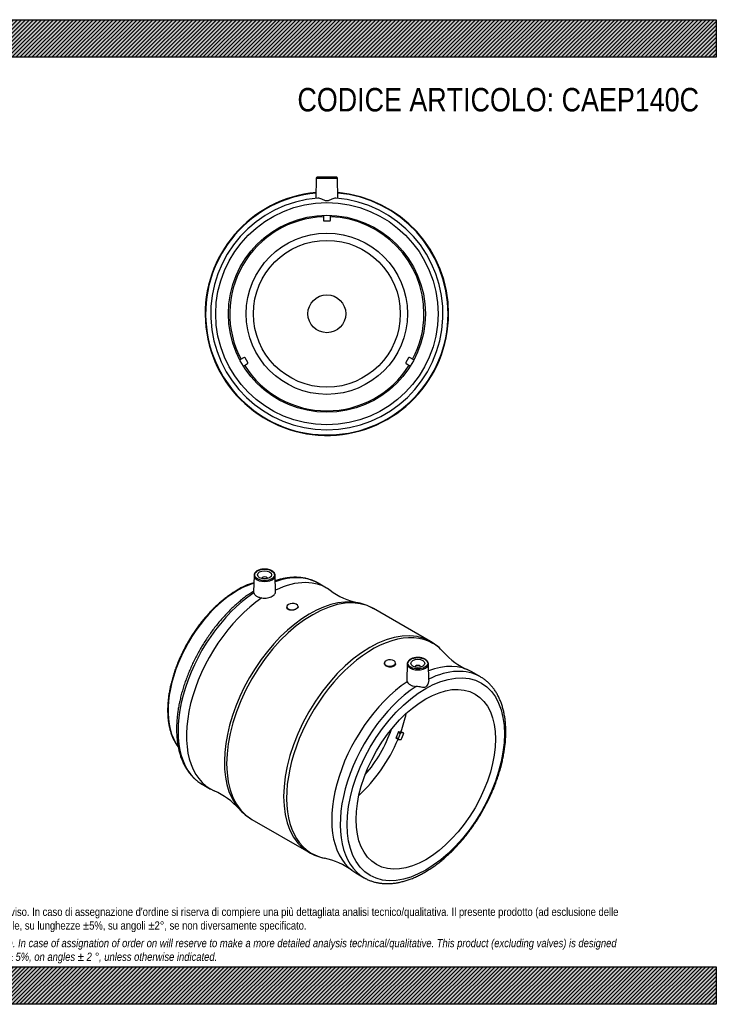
# Model space of a CAD drawing. Header units: millimetres. Extents: x 0 to 990, y 0 to 700.
import ezdxf

# ---------------------------------------------------------------- set-up
doc = ezdxf.new("R2010")
doc.units = ezdxf.units.MM
doc.header["$LTSCALE"] = 3.333333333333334
for name, color, linetype in [('CAP140C', 7, 'Continuous'), ('Default', 7, 'Continuous'), ('MP140C', 7, 'Continuous')]:
    doc.layers.add(name, color=color, linetype=linetype)
pattern_1 = [(45, (0, 0), (-1.414213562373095, 1.414213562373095), [])]

# ---------------------------------------------------------------- blocks, each defined once
blk = doc.blocks.new('SE1')
at = {"layer": 'CAP140C', "color": 7, "linetype": 'Continuous'}
blk.add_arc((671.2900976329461, 261.4014958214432), 39.54290364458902, 104.5502555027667, 123.5879188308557, dxfattribs=at)
for centre, major_axis, ratio, start_param, end_param in [((649.9143388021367, 237.1379433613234), (-34.99999797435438, -60.6217794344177), 0.5773503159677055, 3.693262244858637, 6.03960504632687), ((722.7463357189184, 195.0883735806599), (34.49999800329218, 59.75575401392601), 0.5773503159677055, 5.010428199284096, 5.221784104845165), ((722.7463357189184, 195.0883735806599), (-28.64999834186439, -49.62325659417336), 0.5773503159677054, 1.238462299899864, 1.903130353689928), ((722.7463357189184, 195.0883735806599), (34.49999800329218, 59.75575401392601), 0.5773503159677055, 4.202993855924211, 4.928087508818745)]:
    blk.add_ellipse(centre, major_axis=major_axis, ratio=ratio, start_param=start_param, end_param=end_param, dxfattribs=at)
blk.add_open_spline([(649.4143341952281, 294.3422335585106), (648.9045401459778, 294.0437704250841), (647.6497069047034, 293.3053911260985), (645.3753647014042, 291.8469894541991), (642.7728614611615, 290.0179195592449), (640.1686911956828, 288.0255304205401), (637.5986115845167, 285.8946017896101), (635.0620510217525, 283.6261244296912), (632.5680350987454, 281.2279077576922), (630.1228748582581, 278.7063680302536), (627.7334460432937, 276.0687087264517), (625.4062905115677, 273.3223156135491), (623.1478359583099, 270.4748963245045), (620.9643156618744, 267.5344188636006), (618.8617685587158, 264.5091024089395), (616.8460180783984, 261.4073926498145), (614.9226572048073, 258.2379399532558), (613.0970340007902, 255.0095780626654), (611.3742383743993, 251.7313036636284), (609.7590840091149, 248.4122456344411), (608.2560942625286, 245.0616367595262), (606.8694893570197, 241.6887839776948), (605.6031788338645, 238.3030485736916), (604.4607520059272, 234.9138203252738), (603.4454696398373, 231.5304918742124), (602.560256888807, 228.1624335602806), (601.8076974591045, 224.818968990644), (601.1900289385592, 221.5093516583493), (600.7091391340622, 218.2427429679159), (600.3665631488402, 215.028192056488), (600.1634807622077, 211.8746178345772), (600.1007134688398, 208.7907935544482), (600.1787202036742, 205.7853343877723), (600.3975892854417, 202.8667054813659), (600.7570210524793, 200.0432231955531), (601.2563074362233, 197.3230217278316), (601.8943044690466, 194.7140537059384), (602.6694245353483, 192.2239597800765), (603.5795277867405, 189.8604460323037), (604.6221524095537, 187.6297626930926), (605.7935074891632, 185.5421108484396), (606.8189446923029, 184.0015810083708), (607.4472833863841, 183.1706162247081), (607.61880979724, 182.9503409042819)], degree=3, knots=[0, 0, 0, 0, 0.01269806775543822, 0.03679640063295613, 0.06089292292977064, 0.08498580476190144, 0.1090745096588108, 0.133158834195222, 0.1572388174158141, 0.1813146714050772, 0.2053867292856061, 0.2294554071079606, 0.2535211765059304, 0.2775845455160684, 0.301646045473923, 0.325706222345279, 0.3497656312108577, 0.3738248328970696, 0.3978843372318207, 0.4219445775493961, 0.4460061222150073, 0.4700695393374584, 0.4941353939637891, 0.5182042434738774, 0.5422766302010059, 0.5663530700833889, 0.5904340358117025, 0.6145199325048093, 0.6386110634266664, 0.6627075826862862, 0.6868094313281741, 0.7109162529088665, 0.7350272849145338, 0.7591412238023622, 0.783255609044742, 0.8073668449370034, 0.8314706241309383, 0.8555614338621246, 0.8796325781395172, 0.9036764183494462, 0.9276849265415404, 0.951650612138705, 0.9604438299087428, 0.9604438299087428, 0.9604438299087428, 0.9604438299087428], dxfattribs=at)
at = {"layer": 'MP140C', "color": 7, "linetype": 'Continuous'}
for p, q in [((661.4982117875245, 304.9677920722), (661.247089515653, 293.2218808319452)), ((667.0062152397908, 302.7026207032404), (667.0062152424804, 302.6696585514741)), ((671.0062152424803, 302.6696588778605), (671.0062152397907, 302.7026210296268)), ((676.7639952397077, 293.2848984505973), (676.5142183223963, 304.967793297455)), ((713.0846461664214, 295.9293447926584), (707.0742386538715, 299.3994549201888)), ((684.8052053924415, 282.6984553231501), (684.8052054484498, 282.0120506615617)), ((691.9860788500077, 281.298212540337), (691.2304978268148, 280.8619776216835)), ((692.8052054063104, 282.5284868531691), (692.8052053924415, 282.6984559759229)), ((786.9627822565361, 257.8945883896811), (746.444097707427, 281.2880600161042)), ((754.1016684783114, 242.6901267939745), (754.1016684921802, 242.5201576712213)), ((754.9207950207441, 244.0903702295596), (755.6763760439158, 244.5266051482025)), ((762.1016685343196, 242.0037227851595), (762.1016684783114, 242.6901274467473)), ((770.3926537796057, 242.0975615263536), (770.1428686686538, 230.4141942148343)), ((775.900657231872, 239.8323901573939), (775.9006572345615, 239.7994280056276)), ((779.9006572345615, 239.7994283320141), (779.900657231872, 239.8323904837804)), ((785.6594501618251, 230.3672898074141), (785.4086603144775, 242.0975627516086)), ((822.3326415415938, 232.8549901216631), (816.3222340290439, 236.3251002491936)), ((763.8426794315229, 193.3034153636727), (762.4284660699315, 189.6584915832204)), ((763.8426796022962, 188.841995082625), (762.4284660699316, 189.6584915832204)), ((762.4846523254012, 189.1981314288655), (763.8988658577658, 188.38163492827)), ((765.2568929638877, 192.4869188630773), (763.842679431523, 193.3034153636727)), ((765.2568929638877, 192.4869188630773), (763.8426796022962, 188.841995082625)), ((765.7398558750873, 192.9151868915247), (764.3256423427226, 193.7316833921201)), ((766.4689460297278, 193.5402512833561), (764.3256423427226, 193.7316833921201)), ((767.8831595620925, 192.7237547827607), (765.7398558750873, 192.9151868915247)), ((767.8831595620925, 192.7237547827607), (766.4689460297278, 193.5402512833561)), ((763.972089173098, 188.3590321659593), (766.1153928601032, 188.1676000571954)), ((624.5742434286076, 156.5052605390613), (630.5846509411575, 153.0351504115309)), ((659.9441027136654, 131.4656622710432), (700.4627872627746, 108.0721906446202)), ((733.8222388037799, 93.43090586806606), (739.8326463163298, 89.96079574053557))]:
    blk.add_line(p, q, dxfattribs=at)
for centre, radius, start, end in [((745.8316548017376, 335.2000472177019), 50.84657451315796, 233.5249017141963, 258.2103907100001), ((728.6234908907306, 250.7371509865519), 35.34484512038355, 59.71810045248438, 78.90940724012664), ((769.7237116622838, 227.6126893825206), 34.82175245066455, 40.81523340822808, 60.38438420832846), ((834.1147213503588, 284.4554154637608), 51.04653471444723, 221.8024566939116, 246.3792444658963), ((612.9098327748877, 104.9934988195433), 50.90649492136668, 41.79493878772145, 66.45796991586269), ((677.1623182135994, 161.6439238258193), 34.72870964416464, 220.8383173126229, 240.3265957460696), ((718.1831610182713, 138.5283046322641), 35.21868382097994, 239.719734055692, 259.2793752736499), ((701.0700756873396, 54.03298242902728), 50.96285738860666, 53.59870368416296, 78.21603582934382)]:
    blk.add_arc(centre, radius, start, end, dxfattribs=at)
for centre, major_axis, ratio in [((669.006215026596, 305.3154099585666), (7.008651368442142, 5.718820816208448e-07), 0.5773502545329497), ((669.006215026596, 305.3154099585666), (-4.999999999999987, -4.079829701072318e-07), 0.5773502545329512), ((777.9006570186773, 242.4451794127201), (7.00865136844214, 5.71882097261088e-07), 0.5773502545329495), ((777.9006570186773, 242.4451794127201), (4.99999999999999, 4.07982974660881e-07), 0.5773502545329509), ((783.5575176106, 159.9790240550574), (39.49999771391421, 68.41600821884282), 0.5773503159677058), ((783.5575176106, 159.9790240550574), (-34.99999797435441, -60.62177943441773), 0.577350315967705)]:
    blk.add_ellipse(centre, major_axis=major_axis, ratio=ratio, dxfattribs=at)
for centre, major_axis, ratio, start_param, end_param in [((669.0062150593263, 304.9142865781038), (-7.508575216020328, -6.126741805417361e-07), 0.5773502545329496, 0, 3.153935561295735), ((669.0062150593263, 304.9142865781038), (-7.508575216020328, -6.126741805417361e-07), 0.5773502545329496, 6.270842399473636, 6.283185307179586), ((669.0062152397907, 302.7026208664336), (-2, -1.631931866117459e-07), 0.5773502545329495, 3.112862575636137, 6.283185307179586), ((669.0062152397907, 302.7026208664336), (-2, -1.631931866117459e-07), 0.5773502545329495, 0, 0.02873007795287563), ((665.8242410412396, 227.952357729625), (41.24999761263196, 71.44709719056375), 0.5773503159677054, 0.005532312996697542, 0.5993986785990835), ((671.8346485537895, 224.4822476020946), (-41.24999761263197, -71.44709719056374), 0.5773503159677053, 3.078995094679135, 3.842814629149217), ((703.1941002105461, 206.3768611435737), (43.24999749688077, 74.91119887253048), 0.5773503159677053, 0, 3.141592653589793), ((665.8242410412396, 227.952357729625), (41.24999761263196, 71.44709719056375), 0.5773503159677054, 1.554312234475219e-15, 0.005532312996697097), ((665.8242410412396, 227.952357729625), (41.24999761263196, 71.44709719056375), 0.5773503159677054, 0.8620637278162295, 3.138544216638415), ((671.8346485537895, 224.4822476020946), (-41.24999761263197, -71.44709719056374), 0.5773503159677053, 4.007648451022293, 6.345778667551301), ((701.3565828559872, 207.4377522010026), (-43.07822336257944, -74.61367732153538), 0.5773503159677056, 3.333485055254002, 6.091821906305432), ((688.8052053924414, 282.6984556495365), (-4.000000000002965, -3.263863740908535e-07), 0.5773502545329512, 2.490163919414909, 8.505410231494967), ((743.7127847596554, 182.9833895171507), (-43.24999749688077, -74.91119887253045), 0.5773503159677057, 3.141949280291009, 6.282304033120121), ((745.5503021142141, 181.9224984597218), (43.07822336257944, 74.61367732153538), 0.5773503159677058, 0, 3.333103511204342), ((745.5503021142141, 181.9224984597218), (43.07822336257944, 74.61367732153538), 0.5773503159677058, 6.091728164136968, 6.283185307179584), ((758.1016684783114, 242.6901271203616), (3.999999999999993, 3.263871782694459e-07), 0.5773502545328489, 2.490163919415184, 8.505410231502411), ((777.9006570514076, 242.0440560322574), (-7.508575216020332, -6.126741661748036e-07), 0.5773502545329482, 1.102038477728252e-15, 3.153935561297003), ((777.9006570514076, 242.0440560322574), (-7.508575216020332, -6.126741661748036e-07), 0.5773502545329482, 6.270842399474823, 6.283185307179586), ((777.900657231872, 239.8323903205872), (1.999999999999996, 1.631931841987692e-07), 0.5773502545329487, 0, 3.170322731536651), ((777.900657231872, 239.8323903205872), (1.999999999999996, 1.631931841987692e-07), 0.5773502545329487, 6.254455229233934, 6.283185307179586), ((775.0722364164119, 164.8780030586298), (-41.24999761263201, -71.44709719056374), 0.5773503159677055, 3.141592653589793, 3.747031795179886), ((781.0826439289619, 161.4078929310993), (-41.24999761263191, -71.44709719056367), 0.5773503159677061, 3.141592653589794, 3.848758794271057), ((781.0826439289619, 161.4078929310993), (-41.24999761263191, -71.44709719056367), 0.5773503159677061, 3.140076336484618, 3.141592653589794), ((775.0722364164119, 164.8780030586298), (-41.24999761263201, -71.44709719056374), 0.5773503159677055, 4.007648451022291, 6.283185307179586), ((781.0826439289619, 161.4078929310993), (-41.24999761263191, -71.44709719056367), 0.5773503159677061, 4.003656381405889, 6.283185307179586), ((762.7346523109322, 189.6311441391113), (0.249999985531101, 0.4330127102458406), 0.5773503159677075, 1.832595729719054, 3.141592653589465), ((764.1488656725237, 193.2760679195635), (0.249999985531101, 0.4330127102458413), 0.5773503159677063, 0.2617994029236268, 1.832595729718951), ((765.5630792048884, 192.4595714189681), (0.2499999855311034, 0.4330127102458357), 0.5773503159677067, 0.2617994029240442, 1.832595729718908), ((724.1605492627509, 194.2718770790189), (34.99999796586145, 60.62177942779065), 0.5773503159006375, -1.344718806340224, -1.273275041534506), ((764.1488658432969, 188.8146476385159), (0.2499999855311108, 0.4330127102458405), 0.5773503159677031, 1.832595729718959, 3.403392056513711), ((665.8242410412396, 227.952357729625), (41.24999761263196, 71.44709719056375), 0.5773503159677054, 3.138544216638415, 3.141592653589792), ((781.0826439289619, 161.4078929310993), (-41.24999761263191, -71.44709719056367), 0.5773503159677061, 3.006593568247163e-16, 0.004211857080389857)]:
    blk.add_ellipse(centre, major_axis=major_axis, ratio=ratio, start_param=start_param, end_param=end_param, dxfattribs=at)
for points, knots in [([(663.80035025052, 308.2014440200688), (663.6321359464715, 308.1000193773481), (663.2209464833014, 307.8478884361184), (662.5836561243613, 307.3253133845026), (662.0160238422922, 306.6483076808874), (661.6527133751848, 305.9181704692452), (661.4909343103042, 305.3323389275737), (661.5109405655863, 305.0405942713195), (661.5151841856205, 304.9822797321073)], [0, 0, 0, 0, 0.1127413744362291, 0.3266282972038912, 0.5404178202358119, 0.7514763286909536, 0.9573965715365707, 1, 1, 1, 1]), ([(676.4931182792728, 305.0133298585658), (676.4970107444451, 305.0875367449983), (676.5110644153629, 305.3850367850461), (676.3420333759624, 305.9603865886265), (675.9875783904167, 306.6560721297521), (675.4412810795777, 307.3100334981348), (674.7298411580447, 307.9012709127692), (673.8629408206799, 308.4168768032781), (672.8662449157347, 308.8407816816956), (671.76840908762, 309.1616667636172), (670.599921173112, 309.3719753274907), (669.3908899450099, 309.4672597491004), (668.1728458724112, 309.4457268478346), (666.9739126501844, 309.3073425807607), (665.8345962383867, 309.0568956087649), (664.7331229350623, 308.6879282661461), (664.148509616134, 308.38579933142), (663.80035025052, 308.2014440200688)], [0, 0, 0, 0, 0.01810079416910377, 0.08476844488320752, 0.1516231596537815, 0.2198012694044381, 0.2894928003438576, 0.3601376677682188, 0.4310998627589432, 0.5019894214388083, 0.5727518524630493, 0.643419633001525, 0.7140563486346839, 0.7847313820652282, 0.8555025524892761, 0.9264495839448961, 1, 1, 1, 1]), ([(706.8145168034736, 299.5211327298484), (706.33517160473, 299.795377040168), (705.2731222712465, 300.3975109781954), (703.2842087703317, 301.276333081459), (700.9996866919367, 302.095843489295), (698.6123504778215, 302.7412003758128), (696.1531266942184, 303.2073695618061), (693.6195350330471, 303.4938560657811), (691.0185778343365, 303.5990210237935), (688.3553933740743, 303.5218185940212), (685.6363322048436, 303.2615435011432), (682.8683067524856, 302.8181659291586), (680.0580214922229, 302.1921727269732), (677.9611542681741, 301.597195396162), (676.802872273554, 301.226505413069), (676.5975365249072, 301.1594786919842)], [0, 0, 0, 0, 0.03978420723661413, 0.1037284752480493, 0.1677157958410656, 0.231840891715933, 0.296184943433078, 0.3608091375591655, 0.4257508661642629, 0.4910229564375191, 0.5566158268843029, 0.6225019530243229, 0.688641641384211, 0.7549889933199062, 0.7692732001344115, 0.7692732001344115, 0.7692732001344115, 0.7692732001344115]), ([(661.2583095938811, 293.7662652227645), (660.76404643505, 293.4580826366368), (659.4090233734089, 292.6035026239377), (656.9623884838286, 290.9033730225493), (654.1286843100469, 288.7859715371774), (651.3024886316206, 286.5038332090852), (648.5188255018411, 284.0887041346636), (645.7762671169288, 281.5396327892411), (643.0830104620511, 278.8647313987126), (640.4445387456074, 276.0699860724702), (637.866919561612, 273.162244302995), (635.355912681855, 270.1484048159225), (632.9171972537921, 267.0356223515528), (630.5562974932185, 263.8312386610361), (628.2785880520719, 260.5427848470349), (626.0892775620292, 257.1779627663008), (623.9933980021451, 253.7446303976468), (621.9957948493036, 250.2507882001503), (620.101124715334, 246.704578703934), (618.3138313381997, 243.1142486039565), (616.6381344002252, 239.488125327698), (615.078015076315, 235.8345794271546), (613.6372199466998, 232.1620257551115), (612.3192552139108, 228.4789044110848), (611.1273822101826, 224.7936622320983), (610.0646142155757, 221.1147352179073), (609.1337145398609, 217.4505323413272), (608.3371957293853, 213.8094212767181), (607.6773196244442, 210.1997166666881), (607.1560977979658, 206.6296716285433), (606.7752916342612, 203.1074732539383), (606.5364109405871, 199.6412428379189), (606.440709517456, 196.2390414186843), (606.4891755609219, 192.9088808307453), (606.68251155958, 189.658784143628), (607.0210909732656, 186.4968349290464), (607.5049021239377, 183.4311385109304), (608.1334914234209, 180.4697867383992), (608.9059021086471, 177.6208172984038), (609.8205843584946, 174.8922179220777), (610.8753176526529, 172.2918365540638), (612.0671402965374, 169.8272734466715), (613.3923738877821, 167.5056433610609), (614.8465158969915, 165.3336684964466), (616.4249218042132, 163.3165033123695), (618.1208904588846, 161.4613721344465), (619.9336416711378, 159.7636657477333), (621.8397824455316, 158.2584366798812), (623.3970618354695, 157.1786143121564), (624.2407010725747, 156.7143967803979), (624.447638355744, 156.6009851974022)], [0.003078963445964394, 0.003078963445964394, 0.003078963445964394, 0.003078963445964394, 0.01370282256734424, 0.03515134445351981, 0.05659187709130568, 0.07802280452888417, 0.0994433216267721, 0.1208532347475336, 0.1422528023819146, 0.1636426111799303, 0.1850234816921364, 0.2063963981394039, 0.227762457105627, 0.2491228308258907, 0.2704787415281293, 0.2918314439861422, 0.3131822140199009, 0.3345323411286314, 0.3558830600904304, 0.3772353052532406, 0.3985903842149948, 0.4199496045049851, 0.4413142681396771, 0.4626856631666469, 0.4840650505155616, 0.5054536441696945, 0.5268525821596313, 0.5482628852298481, 0.5696853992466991, 0.5911207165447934, 0.612569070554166, 0.6340301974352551, 0.6555031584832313, 0.6769861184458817, 0.6984760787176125, 0.7199676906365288, 0.741453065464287, 0.7629231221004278, 0.7843664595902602, 0.8057694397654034, 0.827116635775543, 0.848391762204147, 0.8695791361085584, 0.8906655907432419, 0.9116425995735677, 0.9325082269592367, 0.9532684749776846, 0.9739376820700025, 0.9945378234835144, 1, 1, 1, 1]), ([(661.3562301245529, 292.5358586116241), (661.4810364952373, 292.0776243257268), (661.7096967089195, 291.6435613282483), (662.2057288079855, 291.0323688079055), (662.3974123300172, 290.8356876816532), (662.8205610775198, 290.4691556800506), (663.0533058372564, 290.2975465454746), (663.5612081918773, 289.9778816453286), (663.8389325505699, 289.8287873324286), (664.4236311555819, 289.5623939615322), (664.7305594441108, 289.4446097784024), (665.6942347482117, 289.1361121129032), (666.4002354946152, 288.989869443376), (667.134475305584, 288.9105784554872)], [0, 0, 0, 0, 0.249999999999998, 0.249999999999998, 0.3749999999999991, 0.3749999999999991, 0.5000000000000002, 0.5000000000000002, 0.6250000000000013, 0.6250000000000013, 0.7500000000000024, 0.7500000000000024, 1, 1, 1, 1]), ([(667.134475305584, 288.9105784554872), (668.4379637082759, 288.6852876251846), (669.8064334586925, 288.7014465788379), (672.3599318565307, 289.1292746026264), (673.5487618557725, 289.5411730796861), (675.4418646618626, 290.6354845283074), (676.1287589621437, 291.3065915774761), (676.6599217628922, 292.3993151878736), (676.7556809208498, 292.7848570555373), (676.7648437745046, 293.2077875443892), (676.7648554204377, 293.2457554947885), (676.7640529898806, 293.2837556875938)], [0, 0, 0, 0, 0.2499999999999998, 0.2499999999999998, 0.4999999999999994, 0.4999999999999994, 0.7499999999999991, 0.7499999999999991, 0.8749999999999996, 0.8749999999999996, 0.8873184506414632, 0.8873184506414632, 0.8873184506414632, 0.8873184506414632]), ([(691.2304978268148, 280.8619776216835), (690.4230804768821, 280.4850515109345), (689.3957331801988, 280.2367553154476), (687.4121291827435, 280.1444752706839), (686.4610357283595, 280.308485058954), (685.1714103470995, 280.9830159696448), (684.8064341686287, 281.4838030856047), (684.8053024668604, 282.0092882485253)], [0, 0, 0, 0, 0.125, 0.125, 0.25, 0.25, 0.3700398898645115, 0.3700398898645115, 0.3700398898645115, 0.3700398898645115]), ([(772.6947922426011, 245.3312134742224), (772.5265779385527, 245.2297888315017), (772.1153884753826, 244.977657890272), (771.4780981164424, 244.4550828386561), (770.9104658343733, 243.778077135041), (770.547155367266, 243.0479399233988), (770.3853763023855, 242.4621083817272), (770.4053825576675, 242.170363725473), (770.4096261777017, 242.1120491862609)], [0, 0, 0, 0, 0.1127413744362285, 0.3266282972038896, 0.5404178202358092, 0.7514763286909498, 0.9573965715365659, 1, 1, 1, 1]), ([(785.3875602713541, 242.1430993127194), (785.3914527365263, 242.2173061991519), (785.405506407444, 242.5148062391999), (785.2364753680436, 243.0901560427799), (784.8820203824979, 243.7858415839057), (784.335723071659, 244.4398029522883), (783.6242831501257, 245.0310403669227), (782.7573828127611, 245.5466462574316), (781.7606869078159, 245.9705511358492), (780.6628510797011, 246.2914362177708), (779.4943631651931, 246.5017447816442), (778.2853319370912, 246.5970292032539), (777.0672878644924, 246.5754963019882), (775.8683546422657, 246.4371120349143), (774.7290382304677, 246.1866650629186), (773.6275649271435, 245.8176977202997), (773.0429516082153, 245.5155687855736), (772.6947922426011, 245.3312134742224)], [0, 0, 0, 0, 0.01810079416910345, 0.08476844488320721, 0.1516231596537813, 0.2198012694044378, 0.2894928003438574, 0.3601376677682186, 0.431099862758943, 0.5019894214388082, 0.5727518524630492, 0.643419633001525, 0.7140563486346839, 0.7847313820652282, 0.8555025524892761, 0.9264495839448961, 1, 1, 1, 1]), ([(762.1015715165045, 241.9991861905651), (762.1016182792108, 241.9749502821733), (762.1010438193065, 241.9507593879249), (762.0695362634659, 241.318372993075), (761.6467723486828, 240.7408117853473), (760.2165921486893, 239.9141415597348), (759.2321522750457, 239.6763504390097), (757.2186843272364, 239.6997291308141), (756.2075745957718, 239.9691369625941), (754.7114409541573, 240.903692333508), (754.222220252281, 241.5724939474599), (754.1083998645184, 242.3389053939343), (754.1018680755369, 242.4308404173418), (754.1023112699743, 242.5223906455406)], [0.3700398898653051, 0.3700398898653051, 0.3700398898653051, 0.3700398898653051, 0.375, 0.375, 0.5, 0.5, 0.625, 0.625, 0.75, 0.75, 0.875, 0.875, 0.892013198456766, 0.892013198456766, 0.892013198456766, 0.892013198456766]), ([(740.0325591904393, 89.87211265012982), (740.5335228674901, 89.58521572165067), (741.6133042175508, 88.97264690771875), (743.6223808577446, 88.08377517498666), (745.9072776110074, 87.26444542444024), (748.2945131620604, 86.61903999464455), (750.7537639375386, 86.15288384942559), (753.2873487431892, 85.86639394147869), (755.8883062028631, 85.76122947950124), (758.551496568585, 85.83843336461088), (761.2705336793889, 86.09870209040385), (764.0386500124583, 86.54210382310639), (766.8485940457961, 87.16800628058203), (769.6928447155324, 87.97502777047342), (772.5637531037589, 88.96105896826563), (775.4536807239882, 90.12332366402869), (778.3550946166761, 91.4584612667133), (781.2606244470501, 92.9626116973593), (784.1630226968, 94.63145428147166), (787.055241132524, 96.4602956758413), (789.9304278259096, 98.44412400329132), (792.7819679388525, 100.5776942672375), (795.6033876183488, 102.8555030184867), (798.3883295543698, 105.2717913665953), (801.1305455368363, 107.8205523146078), (803.8238938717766, 110.4955368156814), (806.4623410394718, 113.2902598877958), (809.0399667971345, 116.1980076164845), (811.5509719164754, 119.2118455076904), (813.98968781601, 122.3246283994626), (816.3505874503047, 125.5290119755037), (818.6282969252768, 128.8174658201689), (820.8176074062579, 132.1822878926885), (822.9134869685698, 135.6156202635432), (824.9110901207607, 139.1094624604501), (826.8057602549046, 142.6556719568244), (828.593053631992, 146.2460020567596), (830.2687505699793, 149.8721253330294), (831.828869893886, 153.5256712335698), (833.2696650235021, 157.1982249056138), (834.587629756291, 160.8813462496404), (835.7795027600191, 164.5665884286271), (836.8422707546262, 168.245515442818), (837.7731704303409, 171.9097183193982), (838.5696892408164, 175.5508293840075), (839.2295653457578, 179.1605339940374), (839.750787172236, 182.7305790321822), (840.1315933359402, 186.2527774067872), (840.3704740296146, 189.7190078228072), (840.4661754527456, 193.1212092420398), (840.4177094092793, 196.4513698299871), (840.2243734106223, 199.7014665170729), (839.8857939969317, 202.8634157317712), (839.4019828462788, 205.929112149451), (838.7733935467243, 208.890463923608), (838.0009828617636, 211.7394333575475), (837.0863006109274, 214.4680327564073), (836.0315673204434, 217.0684140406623), (834.839744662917, 219.5329774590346), (833.514511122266, 221.8546063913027), (832.0603689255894, 224.0265855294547), (830.4819637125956, 226.0437348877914), (828.7859924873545, 227.8989246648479), (826.9732507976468, 229.5964139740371), (825.0670747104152, 231.1024480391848), (823.4875738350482, 232.1954562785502), (822.6227894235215, 232.6706448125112), (822.3903689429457, 232.7977794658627)], [0, 0, 0, 0, 0.009835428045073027, 0.02495784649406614, 0.04009044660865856, 0.05525562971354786, 0.07047259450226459, 0.08575581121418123, 0.1011141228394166, 0.1165505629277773, 0.1320628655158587, 0.147644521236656, 0.1632861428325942, 0.1789768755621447, 0.19470563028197, 0.2104620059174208, 0.226236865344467, 0.2420226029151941, 0.2578131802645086, 0.2736029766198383, 0.2893888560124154, 0.3051688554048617, 0.3209417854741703, 0.3367070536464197, 0.3524645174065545, 0.3682143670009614, 0.3839570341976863, 0.3996931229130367, 0.4154233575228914, 0.4311485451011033, 0.4468695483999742, 0.4625872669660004, 0.4783026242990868, 0.4940165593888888, 0.5097300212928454, 0.5254439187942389, 0.5411589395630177, 0.556876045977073, 0.572596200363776, 0.5883203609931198, 0.6040494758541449, 0.6197844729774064, 0.6355262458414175, 0.6512756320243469, 0.6670333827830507, 0.68280012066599, 0.6985762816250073, 0.7143620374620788, 0.7301571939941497, 0.7459610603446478, 0.7617722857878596, 0.7775886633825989, 0.7934062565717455, 0.8092192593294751, 0.8250209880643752, 0.8408030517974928, 0.8565554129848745, 0.8722667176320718, 0.8879249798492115, 0.9035186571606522, 0.919038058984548, 0.9344769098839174, 0.9498337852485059, 0.9651131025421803, 0.980325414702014, 0.9954868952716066, 1, 1, 1, 1]), ([(770.3720631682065, 229.3063339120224), (770.5540341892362, 228.8566618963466), (770.8368366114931, 228.4368770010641), (771.4096453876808, 227.8550258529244), (771.6261080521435, 227.6695057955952), (772.0956577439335, 227.3271441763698), (772.3502464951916, 227.1686216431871), (772.8991131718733, 226.8769949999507), (773.1960870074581, 226.7429939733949), (773.8153789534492, 226.5078101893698), (774.1377729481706, 226.4061194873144), (775.1424728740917, 226.1471535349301), (775.8686588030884, 226.0359025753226), (776.614633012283, 225.9913938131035)], [0, 0, 0, 0, 0.2500000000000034, 0.2500000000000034, 0.3750000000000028, 0.3750000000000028, 0.5000000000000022, 0.5000000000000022, 0.6250000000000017, 0.6250000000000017, 0.7500000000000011, 0.7500000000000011, 1, 1, 1, 1]), ([(785.6581726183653, 230.4040167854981), (785.669678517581, 229.7946779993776), (785.5366982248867, 229.0680958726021), (785.1027866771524, 227.8143897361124), (784.8603223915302, 227.2813590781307), (784.2513601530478, 226.2850310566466), (783.8776638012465, 225.8048531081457), (782.9566722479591, 225.2688843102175), (782.4579090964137, 225.2450840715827), (781.4367111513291, 225.2996887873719), (780.9059003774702, 225.3816885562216), (779.1971634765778, 225.6591120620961), (777.9028285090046, 225.91453326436), (776.614633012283, 225.9913938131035)], [0.07807673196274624, 0.07807673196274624, 0.07807673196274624, 0.07807673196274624, 0.2499999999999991, 0.2499999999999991, 0.3749999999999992, 0.3749999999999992, 0.4999999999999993, 0.4999999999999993, 0.6249999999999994, 0.6249999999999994, 0.7499999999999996, 0.7499999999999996, 1, 1, 1, 1])]:
    blk.add_open_spline(points, degree=3, knots=knots, dxfattribs=at)
for points in [[(661.3562301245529, 292.5358586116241), (661.2781070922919, 292.8226921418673), (661.2434745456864, 293.0606081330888), (661.248486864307, 293.2598823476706)], [(692.8045626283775, 282.5279545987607), (692.8017495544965, 282.1157592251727), (692.5179324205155, 281.6823720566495), (691.9860788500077, 281.298212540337)], [(770.1428075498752, 230.4113340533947), (770.1347847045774, 230.0330202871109), (770.209904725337, 229.6631216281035), (770.3720631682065, 229.3063339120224)]]:
    blk.add_open_spline(points, degree=3, dxfattribs=at)
blk = doc.blocks.new('SE2')
at = {"layer": 'CAP140C', "color": 7, "linetype": 'Continuous'}
for radius in [57.3, 52.1944334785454, 13.46799808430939]:
    blk.add_circle((713.271104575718, 490.9391436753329), radius, dxfattribs=at)
for start, end in [(92.07638850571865, 207.9236114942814), (0, 87.92361149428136), (332.0763885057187, 0), (212.0763885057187, 327.9236114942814)]:
    blk.add_arc((713.271104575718, 490.9391436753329), 69, start, end, dxfattribs=at)
at = {"layer": 'MP140C', "color": 7, "linetype": 'Continuous'}
for p, q in [((705.7625293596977, 587.4478698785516), (705.51166200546, 573.0756887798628)), ((705.7625293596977, 587.4478698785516), (720.7796797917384, 587.4478698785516)), ((720.2797559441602, 587.939143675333), (706.2624532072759, 587.939143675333)), ((721.0305390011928, 573.0761553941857), (720.7796797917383, 587.4478698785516)), ((710.771104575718, 560.8944865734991), (710.771104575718, 557.3944865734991)), ((715.771104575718, 557.3944865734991), (715.771104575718, 560.8944865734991)), ((711.2711045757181, 556.894486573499), (715.2711045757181, 556.894486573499)), ((654.4690894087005, 459.8765357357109), (651.438000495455, 458.1265357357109)), ((653.938000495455, 453.7964087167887), (656.9690894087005, 455.5464087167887)), ((657.1521021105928, 456.2294214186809), (655.1521021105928, 459.6935230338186)), ((771.3901070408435, 459.6935230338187), (769.3901070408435, 456.229421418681)), ((769.5731197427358, 455.5464087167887), (772.6042086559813, 453.7964087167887)), ((775.1042086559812, 458.1265357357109), (772.0731197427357, 459.8765357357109))]:
    blk.add_line(p, q, dxfattribs=at)
for radius in [79.00000000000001, 70]:
    blk.add_circle((713.271104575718, 490.9391436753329), radius, dxfattribs=at)
for centre, radius, start, end in [((706.2624532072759, 587.439143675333), 0.5000000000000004, 90, 178.9999999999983), ((720.2797559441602, 587.439143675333), 0.4999999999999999, 1.000000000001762, 90), ((713.271104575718, 490.9391436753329), 86.5, 95.0999326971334, 0), ((713.271104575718, 490.9391436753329), 86.15645171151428, 95.12434901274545, 0), ((713.271104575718, 490.9391436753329), 86.5, 0, 84.90006730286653), ((713.271104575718, 490.9391436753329), 86.15645171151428, 0, 84.87565098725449), ((713.271104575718, 490.9391436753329), 82.50000000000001, 94.39261240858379, 85.60738759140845), ((711.2711045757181, 557.3944865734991), 0.4999999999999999, 180, 270), ((715.271104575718, 557.3944865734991), 0.5000000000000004, 270, 0), ((654.7190894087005, 459.4435230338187), 0.4999999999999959, 30.0000000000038, 120.0000000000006), ((656.7190894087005, 455.9794214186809), 0.4999999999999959, 300.0000000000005, 29.99999999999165), ((769.8231197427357, 455.979421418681), 0.500000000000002, 149.9999999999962, 240.000000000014), ((771.8231197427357, 459.4435230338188), 0.4999999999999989, 59.99999999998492, 150.0000000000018)]:
    blk.add_arc(centre, radius, start, end, dxfattribs=at)
blk.add_open_spline([(719.5898183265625, 573.1968111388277), (718.8316702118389, 573.2550491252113), (717.8463126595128, 572.8643521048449), (716.2480942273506, 572.1358431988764), (715.6969430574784, 571.8627196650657), (714.544975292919, 571.3638384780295), (713.9310566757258, 571.1254184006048), (712.6271719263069, 571.1216387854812), (712.0069146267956, 571.3600680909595), (710.8526633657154, 571.859100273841), (710.3073150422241, 572.1295375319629), (708.7097726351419, 572.8585936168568), (707.7108835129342, 573.2550755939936), (706.9523908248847, 573.1968111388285)], degree=3, knots=[0, 0, 0, 0, 0.2499999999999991, 0.2499999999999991, 0.3749999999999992, 0.3749999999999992, 0.4999999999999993, 0.4999999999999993, 0.6249999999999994, 0.6249999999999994, 0.7499999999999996, 0.7499999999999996, 1, 1, 1, 1], dxfattribs=at)

msp = doc.modelspace()

# ---------------------------------------------------------------- hatches: boundary and pattern name
at = {"layer": 'Default', "linetype": 'Continuous'}
h = msp.add_hatch(dxfattribs=at)
h.set_pattern_fill('LINE', scale=0.6299212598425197, angle=45, style=0)
h.set_pattern_definition(pattern_1)
h.paths.add_polyline_path([(990.0000000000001, 673.3333443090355), (990.0000000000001, 700.0000109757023), (8.501052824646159e-06, 700.0000109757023), (8.501052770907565e-06, 673.3333443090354)])
for points in [[(990.0000000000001, 673.3333443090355), (990.0000000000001, 700.0000109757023), (8.501052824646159e-06, 700.0000109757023), (8.501052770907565e-06, 673.3333443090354)], [(989.9999865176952, -9.550797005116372e-06), (989.9999865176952, 26.6666666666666), (-1.348230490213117e-05, 26.6666666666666), (-1.348230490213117e-05, -9.550797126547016e-06)]]:
    msp.add_hatch(color=7, dxfattribs=at).paths.add_polyline_path(points)
h = msp.add_hatch(dxfattribs=at)
h.set_pattern_fill('LINE', scale=0.6299212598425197, angle=45, style=0)
h.set_pattern_definition(pattern_1)
h.paths.add_polyline_path([(989.9999865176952, -9.550797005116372e-06), (989.9999865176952, 26.6666666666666), (-1.348230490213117e-05, 26.6666666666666), (-1.348230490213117e-05, -9.550797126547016e-06)])

# ---------------------------------------------------------------- linework, layer by layer
at = {"layer": 'Default', "color": 7, "linetype": 'Continuous'}
for p, q in [((8.501052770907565e-06, 700.0000109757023), (990.0000000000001, 700.0000109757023)), ((990.0000000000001, 700.0000109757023), (990.0000000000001, 673.3333443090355)), ((990.0000000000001, 673.3333443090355), (8.501052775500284e-06, 673.3333443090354)), ((-1.348230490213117e-05, 26.6666666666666), (989.9999865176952, 26.6666666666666)), ((989.9999865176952, 26.6666666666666), (989.9999865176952, -9.550797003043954e-06)), ((989.9999865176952, -9.550797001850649e-06), (-1.34823048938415e-05, -9.550797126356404e-06))]:
    msp.add_line(p, q, dxfattribs=at)

# ---------------------------------------------------------------- block references
at = {"layer": 'Default'}
for name in ['SE2', 'SE1']:
    msp.add_blockref(name, (0, 0), dxfattribs=at)

# ---------------------------------------------------------------- texts
at = {"layer": 'Default', "attachment_point": 1}
for s, insert, char_height, width in [('{\\fArial Narrow|b0||i0||c0|p34;\\C7;\\H16.66666667;\\W1.;CODICE ARTICOLO: CAEP140C}', (692.3622306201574, 651.4591220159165), 16.66666666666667, 285.7841245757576), ("{\\fArial Narrow|b0||i0||c0|p34;\\C7;\\H5.833333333;\\W1.;PLASTITALIA si riserva il diritto di revisionare la presente specifica, mantenendo la conformità alle prescrizioni del prodotto, senza alcun preavviso. In caso di assegnazione d'ordine si riserva di compiere una più dettagliata analisi tecnico/qualitativa. Il presente prodotto (ad esclusione delle \\P}{\\fArial Narrow|b0||i0||c0|p34;\\C7;\\H5.833333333;\\W1.;valvole) è progettato per applicazioni non previste dalla direttiva 2014/68/EU. Tolleranza su diametri e spessori come da normative se applicabile, su lunghezze ±5%, su angoli ±2°, se non diversamente specificato.\\P}{\\fArial Narrow|b0||i0||c0|p34;\\C7;\\H1.666666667;\\W1.;   \\P}{\\fArial Narrow|b0||i1||c0|p34;\\C7;\\H5.833333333;\\W1.;PLASTITALIA on reserves the right to revise this specification, maintaining the conformity to the requirements of the product, without any notice. In case of assignation of order on will reserve to make a more detailed analysis technical/qualitative. This product (excluding valves) is designed \\P}{\\fArial Narrow|b0||i1||c0|p34;\\C7;\\H5.833333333;\\W1.;for applications not covered by Directive 2014/68 / EU. The tolerance on diameters and thicknesses as the standards if applicable, on lengths ± 5%, on angles ± 2 °, unless otherwise indicated.\\P}", (66.66665318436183, 68.67455074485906), 5.833333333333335, 856.6666666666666)]:
    msp.add_mtext(s, dxfattribs=dict(at, insert=insert, char_height=char_height, width=width))

doc.saveas('drawing.dxf')
